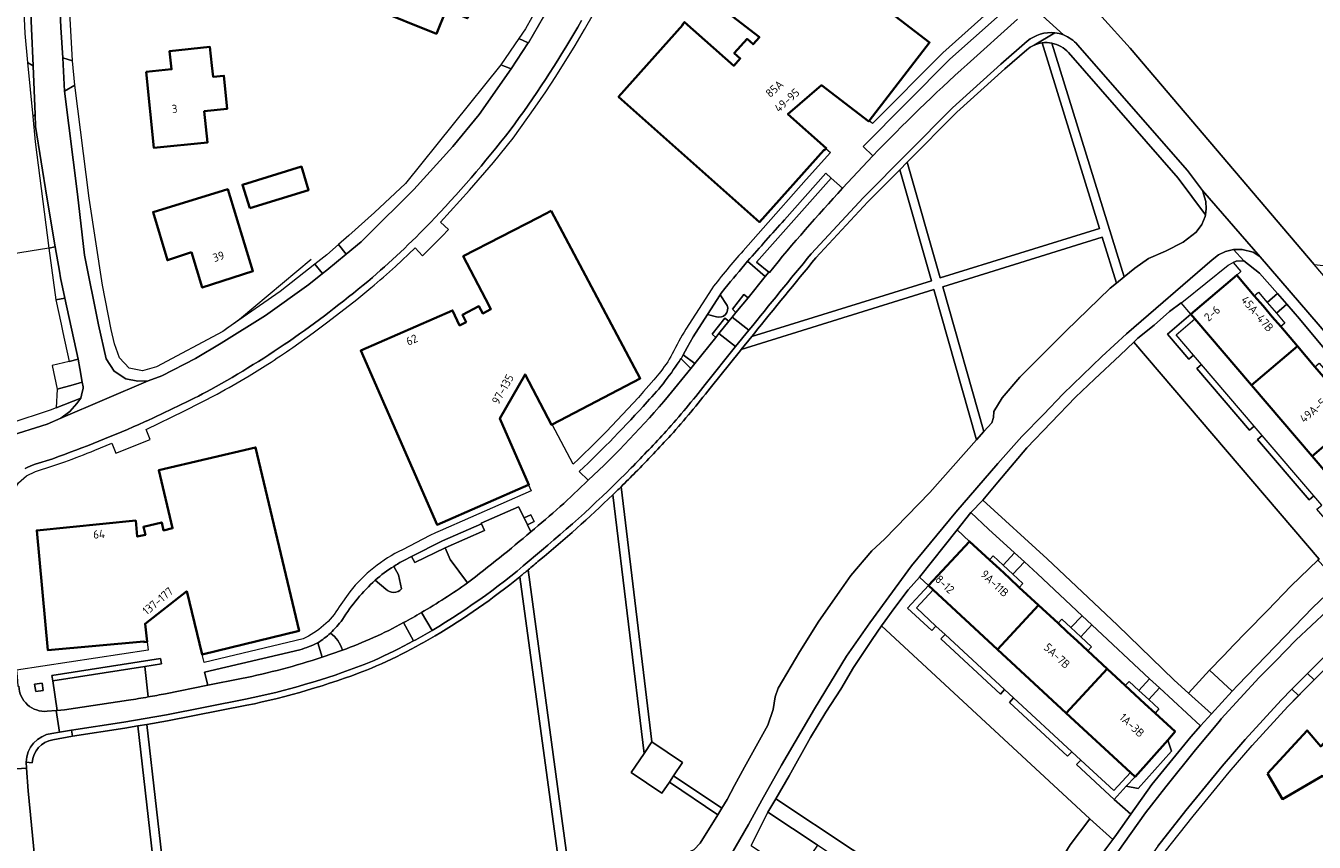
# Model space of a CAD drawing. Extents: x 150256 to 156914, y 461459 to 469481.
# Tile 23 of 256: x 152951 to 153160, y 462170 to 462302. Entities that reach past the tile are written whole.
import ezdxf
from ezdxf.enums import TextEntityAlignment as Align

# ---------------------------------------------------------------- set-up
doc = ezdxf.new("R2010")
doc.units = 0
doc.header["$LTSCALE"] = 0.75
for name, color, linetype, lineweight in [('B-RO-GR-BEPLANTING_CULTUUR_BODEMBEDEKKER-GV', 251, 'CONTINUOUS', 18), ('B-RO-GR-BEPLANTING_CULTUUR_HEESTERS-GV', 251, 'CONTINUOUS', 18), ('B-RO-GR-BEPLANTING_CULTUUR_ROOS-GV', 251, 'CONTINUOUS', 18), ('B-RO-GR-BOS_LOOF-GV', 251, 'CONTINUOUS', 13), ('B-RO-GR-GROENVOORZIENING-GV', 251, 'CONTINUOUS', 18), ('B-RO-GR-HAAG-GV', 251, 'CONTINUOUS', 13), ('B-RO-IE-TERREINAFSCHEIDING_KUNSTMATIG_HEKWERK-G', 251, 'IE-TERREINAFSCHEIDING-KUNSTMATIG', 18), ('B-RO-OG-BEBOUWING-GV', 6, 'CONTINUOUS', 35), ('B-RO-OG-BEBOUWING-T18', 1, 'CONTINUOUS', 18), ('B-RO-OG-TERREIN_CULTUURSCHEIDING-GV', 251, 'CONTINUOUS', 18), ('B-RO-OG-TERREIN_ONBEGROEID-GV', 251, 'CONTINUOUS', 18), ('B-RO-VH-VERHARDING_ASFALT-GV', 251, 'CONTINUOUS', 18), ('B-RO-VH-VERHARDING_BETONSTRAATSTEEN-GV', 251, 'CONTINUOUS', 18), ('B-RO-VH-VERHARDING_FUNDERING_ZAND-GV', 251, 'CONTINUOUS', 18), ('B-RO-VH-VERHARDING_STRAATBAKSTEEN-GV', 251, 'CONTINUOUS', 18), ('B-RO-VH-VERHARDING_TEGEL-GV', 251, 'CONTINUOUS', 18)]:
    doc.layers.add(name, color=color, linetype=linetype, lineweight=lineweight)
doc.styles.add('NLCS-ISO-M200-T18', font='NLCS-ISO.ttf', dxfattribs={"height": 360})
doc.linetypes.add('IE-TERREINAFSCHEIDING-KUNSTMATIG', pattern='A,4,[82,NLCS.SHX,S=0.75,R=90,X=0,Y=0],4,-2', length=10)

msp = doc.modelspace()

# ---------------------------------------------------------------- linework, layer by layer
at = {"layer": 'B-RO-GR-BEPLANTING_CULTUUR_BODEMBEDEKKER-GV'}
for points in [[(153152.683, 462257.384), (153154.348, 462258.805), (153151.432, 462262.155), (153148.853, 462264.137), (153147.614, 462264.087), (153147.159, 462263.86), (153148.4, 462262.405), (153147.715, 462261.821), (153150.571, 462258.474), (153151.256, 462259.058)], [(153160.417, 462246.934), (153161.102, 462247.518), (153162.485, 462245.897), (153164.106, 462247.279), (153157.892, 462254.734), (153155.858, 462257.071), (153154.176, 462255.635), (153155.539, 462254.037), (153154.855, 462253.453), (153157.561, 462250.281)], [(153111.633, 462216.705), (153107.408, 462220.55), (153104.554, 462223.232), (153102.342, 462220.436), (153104.361, 462218.565), (153107.588, 462215.574), (153108.174, 462216.207), (153109.787, 462214.712)], [(153118.716, 462205.264), (153119.327, 462205.924), (153120.816, 462204.544), (153122.621, 462206.491), (153115.389, 462213.285), (153113.261, 462215.222), (153111.402, 462213.216), (153113.015, 462211.721), (153112.43, 462211.089), (153115.532, 462208.214)], [(153123.557, 462200.778), (153126.703, 462197.862), (153129.623, 462195.157), (153130.234, 462195.817), (153131.819, 462194.349), (153133.578, 462196.247), (153124.224, 462204.985), (153122.43, 462203.049), (153124.168, 462201.438)], [(153135.194, 462194.753), (153133.433, 462192.854), (153135.076, 462191.331), (153134.464, 462190.671), (153137.725, 462187.649), (153136.513, 462186.284), (153137.13, 462184.493), (153131.729, 462178.41), (153129.796, 462178.788), (153127.811, 462176.65), (153130.534, 462174.233), (153133.925, 462179.055), (153140.295, 462186.797), (153141.84, 462188.606)], [(153074.392, 462165.436), (153074.852, 462166.118), (153076.758, 462164.831), (153079.731, 462169.231), (153079.624, 462169.243), (153071.606, 462174.573), (153068.895, 462169.147), (153070.746, 462167.9)]]:
    msp.add_lwpolyline(points, close=True, dxfattribs=at)
at = {"layer": 'B-RO-GR-BEPLANTING_CULTUUR_HEESTERS-GV'}
for points in [[(153068.326, 462264.07), (153071.183, 462261.604), (153071.761, 462262.319), (153069.782, 462263.92), (153081.91, 462277.581), (153081.009, 462278.357), (153074.288, 462270.8)], [(153065.002, 462256.885), (153063.854, 462258.592), (153061.803, 462255.398), (153063.281, 462255.02)], [(153012.152, 462210.832), (153011.635, 462213.124), (153010.894, 462214.493)], [(153007.888, 462212.261), (153009.577, 462210.806)], [(152998.546, 462202.07), (152999.239, 462199.754), (153002.544, 462200.89)]]:
    msp.add_lwpolyline(points, dxfattribs=at)
for points in [[(153074.288, 462270.8, 0.0023646), (153068.326, 462264.07)], [(153063.281, 462255.02, 0.621311), (153065.002, 462256.885)], [(153010.894, 462214.493, 0.0412394), (153007.888, 462212.261)], [(153009.577, 462210.806, 0.4341736), (153012.152, 462210.832)], [(153000.591, 462203.658, -0.0431894), (152998.546, 462202.07)], [(153002.544, 462200.89, 0.1764882), (153000.591, 462203.658)]]:
    msp.add_lwpolyline(points, format="xyb", dxfattribs=at)
for points in [[(153066.436, 462255.743), (153068.39, 462258.148), (153067.707, 462258.693), (153065.861, 462256.305)], [(153065.293, 462254.318), (153064.649, 462254.842), (153062.582, 462252.214), (153063.18, 462251.704), (153063.668, 462252.311)], [(153057.872, 462248.87), (153057.562, 462248.21), (153059.1, 462246.637), (153059.773, 462247.472)], [(153018.82, 462218.644), (153013.769, 462216.109), (153014.306, 462215.12), (153019.215, 462217.51), (153025.625, 462220.324), (153025.14, 462221.42)], [(153147.007, 462194.223), (153147.89, 462195.186), (153160.092, 462207.802), (153164.361, 462211.872), (153160.91, 462215.491), (153156.568, 462211.351), (153152.69, 462207.34), (153149.278, 462203.813), (153147.216, 462201.678), (153145.62, 462200.026), (153144.642, 462199.02), (153144.112, 462198.464), (153143.327, 462197.612)], [(153123.87, 462173.485), (153120.704, 462169.275), (153115.357, 462160.596), (153112.724, 462156.321), (153116.892, 462153.555), (153124.838, 462166.453), (153127.61, 462170.133)]]:
    msp.add_lwpolyline(points, close=True, dxfattribs=at)
at = {"layer": 'B-RO-GR-BEPLANTING_CULTUUR_ROOS-GV'}
msp.add_lwpolyline([(153129.796, 462178.788), (153131.729, 462178.41), (153137.13, 462184.493), (153136.513, 462186.284), (153131.213, 462180.315)], close=True, dxfattribs=at)
at = {"layer": 'B-RO-GR-BOS_LOOF-GV'}
for points in [[(153125.055, 462304.805), (153125.844, 462303.791), (153130.429, 462298.684), (153160.317, 462263.518), (153163.255, 462263.239), (153165.981, 462263.182), (153168.112, 462263.33), (153175.379, 462263.633), (153179.063, 462264.118), (153182.611, 462264.931), (153185.56, 462265.667), (153189.955, 462267.075), (153172.35, 462286.169), (153178.845, 462291.972), (153179.485, 462292.544), (153159.918, 462313.991), (153162.79, 462316.655), (153124.623, 462307.736), (153124.483, 462307.219), (153124.569, 462305.981)], [(153128.187, 462260.501), (153125.88, 462267.976), (153099.99, 462259.917), (153106.676, 462236.385), (153107.964, 462237.834), (153108.222, 462238.675), (153108.311, 462239.645), (153109.629, 462241.882), (153112.526, 462245.251), (153119.998, 462252.712), (153127.2, 462259.683)]]:
    msp.add_lwpolyline(points, close=True, dxfattribs=at)
for points in [[(153113.653, 462298.432), (153110.075, 462295.339), (153102.297, 462288.284), (153094.244, 462280.159), (153099.58, 462261.361), (153125.438, 462269.409), (153116.135, 462299.553)], [(153117.718, 462299.508), (153129.437, 462261.536), (153131.154, 462262.958), (153133.381, 462264.512), (153136.168, 462265.694), (153139.037, 462267.147), (153141.162, 462268.802), (153142.067, 462270.021), (153142.597, 462271.316), (153142.636, 462271.601)], [(153142.636, 462271.601), (153138.19, 462277.594), (153120.408, 462297.958)], [(153069.32, 462252.243), (153068.995, 462251.841), (153098.147, 462260.915), (153093.032, 462278.936), (153087.86, 462273.717), (153079.403, 462264.612)], [(153066.209, 462178.883), (153067.816, 462181.873), (153071.601, 462188.691), (153072.445, 462191.263), (153072.772, 462193.313), (153073.262, 462194.724), (153076.775, 462200.661), (153079.873, 462205.6), (153083.54, 462210.868), (153085.079, 462213.002), (153088.48, 462217.004), (153090.549, 462218.919), (153097.905, 462226.517), (153105.499, 462235.061), (153098.557, 462259.471), (153067.299, 462249.742), (153067.159, 462249.569), (153062.236, 462243.43)], [(153047.785, 462227.443), (153052.797, 462186.001), (153057.769, 462182.642), (153056.314, 462180.488), (153064.126, 462175.21), (153064.982, 462176.601), (153066.209, 462178.883)], [(153063.478, 462174.157), (153055.622, 462179.465), (153054.41, 462177.671), (153049.438, 462181.03), (153051.516, 462184.105), (153046.433, 462226.126)], [(153032.693, 462213.935), (153041.973, 462145.555), (153042.689, 462146.553), (153043.15, 462147.157), (153043.859, 462148.249), (153044.323, 462147.99), (153044.83, 462148.194), (153046.733, 462151.061), (153051.643, 462158.199), (153055.192, 462164.359), (153056.819, 462167.024), (153058.051, 462167.823), (153059.666, 462168.509), (153060.619, 462169.51), (153063.478, 462174.157)], [(153006.261, 462105.922), (153008.511, 462108.089), (153011.58, 462110.798), (153022.143, 462120.807), (153024.835, 462122.244), (153027.949, 462125.109), (153032.195, 462129.885), (153036.727, 462135.637), (153034.763, 462137.184), (153037.103, 462140.154), (153038.797, 462142.679), (153040.873, 462141.287), (153040.917, 462142.475), (153031.34, 462212.819)], [(153014.527, 462201.492), (153012.912, 462200.639)], [(152987.035, 462191.93), (152974.177, 462189.42), (152970.801, 462188.831), (152977.099, 462133.807), (152989.58, 462124.427), (152998.474, 462114.561), (153006.261, 462105.922)], [(153004.929, 462104.639), (152997.254, 462113.381), (152988.473, 462123.382), (152975.682, 462132.996), (152969.32, 462188.573), (152967.23, 462188.208), (152958.732, 462186.921), (152955.544, 462186.336)], [(152952.176, 462182.605), (152951.219, 462182.68), (152951.288, 462181.724), (152951.553, 462178.049), (152955.574, 462136.163), (152956.327, 462133.374), (152957.885, 462131.148), (152981.564, 462106.02), (152984.92, 462102.717), (152990.501, 462097.224), (152991.602, 462096.553), (152993.486, 462096.396), (152995.173, 462096.729), (152996.628, 462097.375), (153000, 462099.892), (153004.929, 462104.639)]]:
    msp.add_lwpolyline(points, dxfattribs=at)
for points in [[(153114.814, 462299.175, 0.0714443), (153113.653, 462298.432)], [(153116.135, 462299.553, 0.0725781), (153114.814, 462299.175)], [(153120.408, 462297.958, 0.16652), (153117.718, 462299.508)], [(153079.403, 462264.612, 0.0036507), (153069.32, 462252.243)], [(153062.236, 462243.43, -0.0138459), (153055.865, 462235.799)], [(153055.865, 462235.799, -0.0078308), (153050.127, 462229.783)], [(153050.127, 462229.783, -0.0042717), (153047.785, 462227.443)], [(153046.433, 462226.126, -0.0196352), (153034.513, 462215.491)], [(153034.513, 462215.491, -0.0053454), (153032.693, 462213.935)], [(153031.34, 462212.819, -0.0358802), (153017.601, 462203.202)], [(153017.601, 462203.202, -0.0117075), (153014.527, 462201.492)], [(153012.912, 462200.639, -0.0270503), (153006.43, 462197.629)], [(153006.43, 462197.629, -0.0411993), (152987.035, 462191.93)], [(152955.544, 462186.336, 0.3458195), (152952.176, 462182.605)]]:
    msp.add_lwpolyline(points, format="xyb", dxfattribs=at)
at = {"layer": 'B-RO-GR-GROENVOORZIENING-GV'}
for points in [[(153140.932, 462254.719), (153140.283, 462255.48), (153136.482, 462252.237), (153139.95, 462248.173), (153140.711, 462248.822), (153137.892, 462252.125)], [(153150.561, 462237.277), (153142.014, 462247.296), (153141.252, 462246.646), (153149.801, 462236.628)], [(153160.215, 462225.966), (153151.86, 462235.756), (153151.099, 462235.107), (153159.453, 462225.316)], [(153032.583, 462221.255), (153033.655, 462221.802), (153033.12, 462222.886), (153032.042, 462222.363)], [(153097.695, 462211.371), (153094.299, 462207.706), (153098.223, 462204.07), (153098.903, 462204.804), (153095.712, 462207.76), (153098.429, 462210.691)], [(153110.029, 462194.493), (153100.37, 462203.444), (153099.69, 462202.711), (153109.349, 462193.759)], [(152970.492, 462198.223), (152973.163, 462198.641), (152973.03, 462199.518), (152955.383, 462196.791), (152955.535, 462195.911)], [(152952.77, 462194.162), (152953.987, 462194.354), (152953.798, 462195.552), (152952.581, 462195.36)], [(153111.496, 462193.133), (153110.816, 462192.4), (153120.256, 462183.651), (153120.937, 462184.387)], [(153130.478, 462180.996), (153127.759, 462178.065), (153122.404, 462183.027), (153121.723, 462182.292), (153127.811, 462176.65), (153129.796, 462178.788), (153131.213, 462180.315)]]:
    msp.add_lwpolyline(points, close=True, dxfattribs=at)
at = {"layer": 'B-RO-GR-HAAG-GV'}
for points in [[(153140.711, 462248.822), (153137.892, 462252.125), (153140.932, 462254.719), (153140.283, 462255.48), (153136.482, 462252.237), (153139.95, 462248.173)], [(153142.014, 462247.296), (153141.252, 462246.646), (153149.801, 462236.628), (153150.561, 462237.277)], [(153160.215, 462225.966), (153151.86, 462235.756), (153151.099, 462235.107), (153159.453, 462225.316)], [(153098.429, 462210.691), (153097.695, 462211.371), (153094.299, 462207.706), (153098.223, 462204.07), (153098.903, 462204.804), (153095.712, 462207.76)], [(153100.37, 462203.444), (153099.69, 462202.711), (153109.349, 462193.759), (153110.029, 462194.493)], [(152970.492, 462198.223), (152973.163, 462198.641), (152973.03, 462199.518), (152955.383, 462196.791), (152955.535, 462195.911)], [(153120.937, 462184.387), (153111.496, 462193.133), (153110.816, 462192.4), (153120.256, 462183.651)], [(153122.404, 462183.027), (153121.723, 462182.292), (153127.811, 462176.65), (153129.796, 462178.788), (153131.213, 462180.315), (153130.478, 462180.996), (153127.759, 462178.065)]]:
    msp.add_lwpolyline(points, close=True, dxfattribs=at)
at = {"layer": 'B-RO-IE-TERREINAFSCHEIDING_KUNSTMATIG_HEKWERK-G'}
for points in [[(152950.971, 462301.08), (152951.444, 462296.375)], [(153028.253, 462296.001), (153012.761, 462276.71)], [(152952.281, 462287.602), (152952.652, 462283.457)], [(152952.652, 462283.457), (152954.895, 462266.22)], [(152963.59, 462260.204), (152961.419, 462274.337)], [(152954.895, 462266.22), (152931.946, 462262.517), (152903.977, 462256.524), (152881.271, 462252.007)], [(152997.473, 462264.357), (152985.844, 462254.593)], [(152964.988, 462252.972), (152963.59, 462260.204)], [(152985.844, 462254.593), (152983.113, 462252.671)], [(152965.54, 462250.632), (152964.988, 462252.972)], [(152983.113, 462252.671), (152972.361, 462246.893)], [(152966.37, 462248.372), (152965.54, 462250.632)], [(152967.905, 462246.689), (152966.37, 462248.372)], [(152970.1, 462246.284), (152967.905, 462246.689)], [(152972.361, 462246.893), (152970.1, 462246.284)], [(153151.231, 462127.692), (153147.619, 462129.908), (153131.57, 462140.575), (153126.726, 462143.845), (153124.938, 462145.164), (153124.065, 462146.929), (153123.999, 462148.051), (153126.173, 462153.24), (153131.244, 462161.243), (153136.121, 462168.166), (153140.632, 462173.913), (153146.52, 462181.054), (153150.23, 462185.383), (153156.019, 462191.755), (153164.344, 462200.159), (153174.978, 462209.954), (153182.142, 462216.483), (153185.127, 462218.877), (153188.008, 462219.052)]]:
    msp.add_lwpolyline(points, dxfattribs=at)
at = {"layer": 'B-RO-OG-BEBOUWING-GV'}
for points in [[(153019.387, 462304.927), (153022.826, 462303.537), (153026.947, 462313.747), (153017.2, 462317.679), (153014.213, 462310.279), (153010.319, 462311.85), (153007.616, 462305.155), (153017.817, 462301.04)], [(153088.068, 462286.862), (153097.872, 462299.583), (153073.658, 462318.255), (153064.085, 462305.878), (153064.009, 462305.935), (153063.694, 462305.529), (153070.242, 462300.464), (153069.214, 462299.319), (153068.234, 462300.199), (153066.163, 462297.89), (153067.141, 462297.011), (153066.074, 462295.824), (153058.07, 462302.929), (153057.733, 462302.549), (153057.808, 462302.483), (153047.376, 462290.794), (153070.27, 462270.446), (153080.669, 462282.131), (153080.744, 462282.064), (153081.025, 462282.385), (153081.081, 462282.448), (153074.876, 462287.991), (153080.342, 462292.662), (153088.002, 462286.777)], [(152970.67, 462294.856), (152971.926, 462282.501), (152980.634, 462283.356), (152980.131, 462288.449), (152983.837, 462288.816), (152983.304, 462294.21), (152981.548, 462294.036), (152981.365, 462295.885), (152981.037, 462298.894), (152974.492, 462298.209), (152974.815, 462295.249)], [(152987.502, 462272.687), (152997.061, 462275.623), (152995.886, 462279.446), (152986.327, 462276.51)], [(152978.052, 462265.56), (152979.794, 462259.783), (152988.02, 462262.442), (152983.927, 462275.773), (152971.8, 462272.049), (152974.137, 462264.235)], [(153036.447, 462272.24), (153034.352, 462271.159), (153022.163, 462264.87), (153025.785, 462257.945), (153026.647, 462256.297), (153025.318, 462255.602), (153024.715, 462256.754), (153022.021, 462255.345), (153022.624, 462254.193), (153021.578, 462253.646), (153020.426, 462256.082), (153005.52, 462249.553), (153017.916, 462221.25), (153032.754, 462227.742), (153032.815, 462227.769), (153028.105, 462238.534), (153032.188, 462245.693), (153036.473, 462237.495), (153036.594, 462237.558), (153050.896, 462245.034)], [(153140.283, 462255.48), (153140.932, 462254.719), (153150.129, 462243.94), (153157.561, 462250.281), (153154.855, 462253.453), (153153.491, 462255.051), (153151.999, 462256.8), (153150.571, 462258.474), (153147.715, 462261.821)], [(153164.701, 462241.913), (153163.227, 462243.64), (153161.8, 462245.313), (153160.417, 462246.934), (153157.561, 462250.281), (153150.129, 462243.94), (153159.975, 462232.399), (153167.407, 462238.74)], [(153169.824, 462220.856), (153175.867, 462226.012), (153177.256, 462227.197), (153174.352, 462230.6), (153172.972, 462232.218), (153171.479, 462233.968), (153170.068, 462235.621), (153167.407, 462238.74), (153159.975, 462232.399), (153169.176, 462221.616)], [(152977.276, 462210.491), (152979.804, 462200.18), (152995.501, 462204.028), (152988.464, 462233.83), (152972.738, 462230.111), (152974.965, 462220.685), (152973.52, 462220.344), (152973.216, 462221.629), (152970.254, 462220.93), (152970.557, 462219.648), (152969.248, 462219.339), (152969.011, 462221.94), (152952.926, 462220.329), (152954.732, 462200.87), (152970.32, 462202.309), (152970.33, 462202.199), (152970.845, 462202.258), (152970.509, 462205.183)], [(153115.532, 462208.214), (153112.43, 462211.089), (153110.816, 462212.584), (153109.202, 462214.079), (153107.588, 462215.574), (153104.361, 462218.565), (153097.695, 462211.371), (153098.429, 462210.691), (153108.867, 462201.02)], [(153123.557, 462200.778), (153121.818, 462202.389), (153120.205, 462203.884), (153118.716, 462205.264), (153115.532, 462208.214), (153108.867, 462201.02), (153120.038, 462190.669), (153126.703, 462197.862)], [(153126.703, 462197.862), (153120.038, 462190.669), (153130.478, 462180.996), (153131.213, 462180.315), (153136.513, 462186.284), (153137.725, 462187.649), (153134.464, 462190.671), (153132.821, 462192.193), (153131.207, 462193.689), (153129.623, 462195.157)], [(153152.704, 462180.84), (153155.151, 462176.685), (153161.665, 462180.458), (153166.547, 462176.019), (153173.826, 462183.919), (153169.422, 462187.922), (153171.991, 462190.806), (153167.911, 462194.536), (153165.181, 462191.537), (153166.197, 462190.598), (153161.348, 462185.263), (153159.151, 462187.862)]]:
    msp.add_lwpolyline(points, close=True, dxfattribs=at)
at = {"layer": 'B-RO-OG-TERREIN_CULTUURSCHEIDING-GV'}
for points in [[(152951.444, 462296.375), (152952.325, 462295.808), (152952.079, 462301.865), (152951.765, 462309.623), (152951.79, 462319.758), (152950.497, 462319.886), (152950.5, 462312.133), (152950.971, 462301.08)], [(153032.727, 462299.575), (153032.729, 462299.578), (153035.164, 462303.75), (153036.002, 462304.992), (153040.212, 462312.928), (153040.895, 462314.362), (153039.64, 462315.01), (153035.368, 462307.425), (153032.269, 462301.801), (153031.182, 462300.231)], [(152958.753, 462296.604), (152958.298, 462304.501), (152956.707, 462304.496), (152956.849, 462302.069), (152957.139, 462297.095)], [(153003.17, 462265.243), (153005.613, 462267.245), (153006.464, 462268.087), (153014.164, 462275.714), (153020.48, 462282.712), (153024.748, 462287.899), (153029.942, 462295.344), (153028.253, 462296.001), (153012.761, 462276.71), (153007.765, 462271.998), (153003.614, 462268.233), (153001.93, 462266.789)], [(152983.794, 462253.15), (152983.113, 462252.671), (152972.361, 462246.893), (152970.1, 462246.284), (152967.905, 462246.689), (152966.37, 462248.372), (152965.54, 462250.632), (152964.988, 462252.972), (152963.59, 462260.204), (152961.419, 462274.337), (152959.129, 462292.682), (152957.418, 462291.684), (152959.558, 462274.973), (152960.676, 462265.084), (152962.926, 462253.74), (152964.208, 462248.219), (152965.518, 462246.191), (152967.38, 462244.97), (152969.332, 462244.573), (152971.02, 462244.668), (152971.025, 462244.668), (152973.243, 462245.465), (152978.688, 462248.273), (152982.876, 462250.777), (152990.06, 462255.27), (152997.105, 462260.275), (152999.303, 462262.076), (152998.064, 462263.62), (152992.462, 462259.139)], [(152955.944, 462266.392), (152954.569, 462274.464), (152952.747, 462285.959), (152952.663, 462287.911), (152952.281, 462287.602), (152952.652, 462283.457), (152954.895, 462266.22)], [(152956.032, 462257.783), (152956.875, 462253.842), (152957.164, 462252.494), (152958.167, 462247.798), (152959.626, 462248.146), (152957.51, 462258.048)], [(153140.711, 462248.822), (153139.95, 462248.173), (153136.482, 462252.237), (153140.283, 462255.48), (153138.718, 462257.314), (153136.83, 462255.896), (153134.311, 462253.676), (153131.658, 462251.573), (153131.011, 462250.947), (153161.105, 462215.676), (153160.91, 462215.491), (153164.361, 462211.872), (153167.98, 462215.322), (153166.024, 462217.614), (153160.751, 462223.794), (153161.513, 462224.445), (153160.215, 462225.966), (153159.453, 462225.316), (153151.099, 462235.107), (153151.86, 462235.756), (153150.561, 462237.277), (153149.801, 462236.628), (153141.252, 462246.646), (153142.014, 462247.296)], [(153106.521, 462225.274), (153116.929, 462215.725), (153128.341, 462204.955), (153137.556, 462196.03), (153139.909, 462193.901), (153143.327, 462197.612), (153144.112, 462198.464), (153144.642, 462199.02), (153145.62, 462200.026), (153147.216, 462201.678), (153149.278, 462203.813), (153152.69, 462207.34), (153156.568, 462211.351), (153160.91, 462215.491), (153161.105, 462215.676), (153131.011, 462250.947), (153128.81, 462248.818), (153124.622, 462244.934), (153121.573, 462241.981), (153113.661, 462233.775), (153108.935, 462228.191)], [(152960.092, 462241.848), (152960.287, 462242.822), (152960.477, 462243.422), (152960.439, 462243.656), (152960.314, 462244.414), (152958.86, 462244.013), (152956.224, 462243.287), (152956.072, 462240.244)], [(153188.008, 462219.052), (153186.907, 462220.315), (153185.848, 462220.424), (153184.56, 462220.345), (153182.443, 462218.646), (153181.167, 462217.623), (153173.965, 462211.06), (153163.303, 462201.239), (153159.221, 462197.119), (153160.287, 462196.063), (153164.344, 462200.159), (153174.978, 462209.954), (153182.142, 462216.483), (153185.127, 462218.877)], [(153123.87, 462173.485), (153127.61, 462170.133), (153128.209, 462170.928), (153130.534, 462174.233), (153127.811, 462176.65), (153121.723, 462182.292), (153122.404, 462183.027), (153120.937, 462184.387), (153120.256, 462183.651), (153110.816, 462192.4), (153111.496, 462193.133), (153110.029, 462194.493), (153109.349, 462193.759), (153099.69, 462202.711), (153100.37, 462203.444), (153098.903, 462204.804), (153098.223, 462204.07), (153094.299, 462207.706), (153097.695, 462211.371), (153096.237, 462212.721), (153094.395, 462210.677), (153092.075, 462207.589), (153090.63, 462205.64), (153090.058, 462204.82)], [(153112.724, 462156.321), (153115.357, 462160.596), (153120.704, 462169.275), (153123.87, 462173.485), (153090.058, 462204.82), (153088.533, 462202.632), (153085.499, 462198.07), (153083.465, 462194.531), (153081.039, 462190.801), (153078.54, 462186.726), (153075.058, 462180.452), (153072.929, 462176.734), (153110.1, 462152.062)], [(153139.909, 462193.901), (153143.629, 462190.536), (153147.007, 462194.223), (153143.327, 462197.612)], [(153130.686, 462163.055), (153131.912, 462162.191), (153136.121, 462168.166), (153140.632, 462173.913), (153146.52, 462181.054), (153150.23, 462185.383), (153156.019, 462191.755), (153157.75, 462193.502), (153156.684, 462194.558), (153154.93, 462192.788), (153149.105, 462186.375), (153148.713, 462185.918), (153145.372, 462182.019), (153139.464, 462174.854), (153134.917, 462169.062)]]:
    msp.add_lwpolyline(points, close=True, dxfattribs=at)
for points in [[(153063.281, 462255.02), (153061.803, 462255.398), (153059.487, 462251.789), (153058.491, 462250.052), (153057.872, 462248.87), (153059.773, 462247.472), (153063.18, 462251.704), (153062.582, 462252.214), (153064.649, 462254.842), (153065.293, 462254.318), (153065.833, 462254.984), (153066.436, 462255.743), (153065.861, 462256.305), (153067.707, 462258.693), (153068.39, 462258.148), (153071.183, 462261.604), (153068.326, 462264.07)], [(153064.634, 462259.664), (153064.035, 462258.873), (153063.854, 462258.592), (153065.002, 462256.885)], [(153022.852, 462211.82), (153020.039, 462215.636), (153019.215, 462217.51), (153014.306, 462215.12), (153013.769, 462216.109), (153012.51, 462215.459)], [(153010.894, 462214.493), (153011.635, 462213.124), (153012.152, 462210.832)], [(153009.577, 462210.806), (153007.888, 462212.261)]]:
    msp.add_lwpolyline(points, dxfattribs=at)
for points in [[(153068.326, 462264.07, 0.002984), (153064.634, 462259.664)], [(153065.002, 462256.885, -0.621311), (153063.281, 462255.02)], [(153012.51, 462215.459, 0.0395338), (153010.894, 462214.493)], [(153007.888, 462212.261, 0.0664733), (153002.545, 462205.857)], [(153015.361, 462206.991, 0.0225638), (153022.852, 462211.82)], [(153012.152, 462210.832, -0.4341736), (153009.577, 462210.806)], [(153002.545, 462205.857, -0.0488948), (153000.591, 462203.658)], [(153012.485, 462205.359, 0.0124535), (153015.361, 462206.991)], [(153000.591, 462203.658, -0.1764882), (153002.544, 462200.89)], [(153002.544, 462200.89, 0.0369184), (153012.485, 462205.359)]]:
    msp.add_lwpolyline(points, format="xyb", dxfattribs=at)
at = {"layer": 'B-RO-OG-TERREIN_ONBEGROEID-GV'}
msp.add_lwpolyline([(153055.622, 462179.465), (153056.314, 462180.488), (153057.769, 462182.642), (153052.797, 462186.001), (153051.516, 462184.105), (153049.438, 462181.03), (153054.41, 462177.671)], close=True, dxfattribs=at)
at = {"layer": 'B-RO-VH-VERHARDING_ASFALT-GV'}
for points in [[(153050.74, 462336.097), (153045.524, 462324.079), (153042.623, 462317.989), (153040.895, 462314.362), (153040.212, 462312.928), (153036.002, 462304.992), (153035.164, 462303.75), (153032.729, 462299.578), (153032.727, 462299.575), (153029.942, 462295.344), (153024.748, 462287.899), (153020.48, 462282.712), (153014.164, 462275.714), (153006.464, 462268.087), (153005.613, 462267.245), (153003.17, 462265.243)], [(153151.545, 462264.798), (153151.549, 462264.795), (153172.339, 462240.581), (153180.569, 462230.748), (153184.953, 462234.51), (153183.794, 462235.86), (153181.838, 462238.139), (153167.105, 462255.513), (153165.792, 462257.061), (153165.536, 462257.363), (153160.317, 462263.518), (153130.429, 462298.684), (153125.844, 462303.791), (153125.055, 462304.805), (153121.504, 462308.741), (153116.567, 462314.138)], [(152951.765, 462309.623), (152952.079, 462301.865), (152952.325, 462295.808), (152952.663, 462287.911), (152952.747, 462285.959), (152954.569, 462274.464), (152955.944, 462266.392), (152956.616, 462262.449), (152956.801, 462261.364), (152957.51, 462258.048), (152959.626, 462248.146), (152959.947, 462246.644), (152960.314, 462244.414), (152960.439, 462243.656), (152960.477, 462243.422), (152960.287, 462242.822), (152960.092, 462241.848), (152959.42, 462240.956), (152958.308, 462239.684), (152956.818, 462238.586), (152971.02, 462244.668), (152969.332, 462244.573), (152967.38, 462244.97), (152965.518, 462246.191), (152964.208, 462248.219), (152962.926, 462253.74), (152960.676, 462265.084), (152959.558, 462274.973), (152957.418, 462291.684), (152957.139, 462297.095), (152956.849, 462302.069), (152956.707, 462304.496)], [(153113.649, 462306.165), (153116.193, 462303.954), (153119.605, 462300.83)], [(153119.605, 462300.83), (153116.193, 462303.954), (153113.649, 462306.165)], [(153011.168, 462263.225), (153014.343, 462266.224), (153015.533, 462264.97), (153018.726, 462268.164), (153019.757, 462269.246), (153018.48, 462270.417), (153023.173, 462275.591), (153027.046, 462280.102), (153030.252, 462284.048), (153033.86, 462289.123), (153035.553, 462291.583), (153037.182, 462294.069), (153040.315, 462299.134), (153041.838, 462301.704), (153043.302, 462304.288)], [(153112.152, 462303.416), (153103.952, 462296.04)], [(153078.646, 462265.261), (153087.141, 462274.407), (153101.608, 462289.004), (153109.415, 462296.085), (153113.72, 462299.806)], [(153121.883, 462299.234), (153139.71, 462278.818), (153142.139, 462275.545), (153151.545, 462264.798)], [(153088.663, 462281.193), (153083.751, 462275.923)], [(153063.644, 462164.252), (153068.449, 462172.555), (153070.648, 462176.494), (153073.829, 462182.193), (153079.203, 462191.336), (153084.397, 462199.895), (153088.141, 462205.323), (153094.953, 462214.563), (153102.115, 462223.3), (153108.921, 462231.193), (153112.817, 462235.61), (153116.358, 462239.174), (153119.541, 462242.537), (153125.844, 462248.593), (153129.826, 462252.275), (153143.745, 462264.307), (153144.779, 462265.132), (153145.892, 462265.679), (153147.18, 462265.974), (153148.63, 462266.005), (153150.396, 462265.522), (153151.545, 462264.798), (153142.139, 462275.545), (153142.705, 462273.801), (153142.784, 462272.563), (153142.636, 462271.601), (153142.597, 462271.316), (153142.067, 462270.021), (153141.162, 462268.802), (153139.037, 462267.147), (153136.168, 462265.694), (153133.381, 462264.512), (153131.154, 462262.958), (153129.437, 462261.536), (153128.187, 462260.501), (153127.2, 462259.683), (153119.998, 462252.712), (153112.526, 462245.251), (153109.629, 462241.882), (153108.311, 462239.645), (153108.222, 462238.675), (153107.964, 462237.834), (153106.676, 462236.385), (153105.499, 462235.061), (153097.905, 462226.517), (153090.549, 462218.919), (153088.48, 462217.004), (153085.079, 462213.002), (153083.54, 462210.868), (153079.873, 462205.6), (153076.775, 462200.661), (153073.262, 462194.724), (153072.772, 462193.313), (153072.445, 462191.263), (153071.601, 462188.691), (153067.816, 462181.873), (153066.209, 462178.883), (153064.982, 462176.601), (153064.126, 462175.21), (153063.478, 462174.157), (153060.619, 462169.51)], [(153003.17, 462265.243), (153000, 462262.647), (152999.303, 462262.076), (152997.105, 462260.275), (152990.06, 462255.27), (152982.876, 462250.777), (152978.688, 462248.273), (152973.243, 462245.465), (152971.025, 462244.668), (152971.02, 462244.668), (152956.818, 462238.586), (152954.596, 462237.591), (152948.081, 462235.547), (152942.243, 462234.055), (152936.951, 462232.963), (152927.075, 462231.262), (152893.826, 462225.974), (152893.598, 462225.938), (152889.154, 462225.319), (152889.909, 462219.874), (152913.052, 462223.404), (152917.909, 462224.145), (152923.7, 462224.968), (152937.947, 462226.993)], [(153071.85, 462262.242), (153071.761, 462262.319), (153071.183, 462261.604), (153068.39, 462258.148), (153066.436, 462255.743), (153065.833, 462254.984), (153068.541, 462252.871)], [(152994.495, 462250.052), (152997.808, 462252.436), (153000.174, 462254.227), (153004.892, 462257.871), (153007.174, 462259.773)], [(153061.454, 462244.052), (153066.38, 462250.196), (153063.668, 462252.311), (153063.18, 462251.704), (153059.773, 462247.472), (153059.1, 462246.637), (153055.503, 462242.192)], [(152987.387, 462245.471), (152990.44, 462247.377)], [(152948.081, 462235.547), (152954.596, 462237.591), (152956.818, 462238.586), (152958.308, 462239.684), (152959.42, 462240.956), (152960.092, 462241.848), (152956.072, 462240.244), (152955.086, 462239.851), (152948.586, 462237.708)], [(152962.346, 462233.368), (152965.121, 462234.493), (152965.782, 462232.9), (152971.355, 462235.136), (152970.666, 462236.732), (152976.938, 462239.749), (152982.201, 462242.501)], [(152947.368, 462225.219), (152948.511, 462225.037), (152949.075, 462226.63), (152949.983, 462228.065), (152951.241, 462229.19), (152952.738, 462229.918), (152955.558, 462230.839), (152957.461, 462231.488)], [(152952.678, 462231.083), (152955.532, 462231.993)], [(152955.532, 462231.993), (152952.678, 462231.083)], [(153017.092, 462204.062), (153015.361, 462206.991)], [(153015.361, 462206.991), (153017.092, 462204.062)], [(153162.402, 462207.302), (153157.329, 462202.512), (153154.074, 462199.14), (153151.348, 462196.457), (153145.213, 462189.728), (153144.912, 462189.368), (153141.026, 462184.71), (153136.205, 462178.694), (153132.929, 462174.455), (153126.029, 462164.763)], [(153012.443, 462201.522), (153014.06, 462202.377), (153012.485, 462205.359)], [(153012.485, 462205.359), (153014.06, 462202.377)], [(153002.544, 462200.89), (152999.239, 462199.754)], [(153134.917, 462169.062), (153139.464, 462174.854), (153145.372, 462182.019), (153148.713, 462185.918), (153149.105, 462186.375), (153154.93, 462192.788), (153156.684, 462194.558), (153159.221, 462197.119), (153163.303, 462201.239)], [(152945.155, 462196.146), (152945.019, 462193.555), (152944.39, 462191.643), (152943.65, 462190.9), (152941.874, 462189.908), (152940.054, 462189.439), (152939.929, 462189.427), (152940.114, 462185.588), (152942.281, 462185.693), (152943.349, 462185.449), (152944.023, 462185.146), (152945, 462184.192), (152945.824, 462182.906), (152946.267, 462181.408), (152951.288, 462181.724), (152951.219, 462182.68)], [(152986.182, 462196.295), (152980.675, 462195.177), (152973.834, 462193.819)], [(152955.367, 462187.352), (152956.636, 462187.572), (152956.084, 462191.081), (152954.593, 462190.951)], [(152967.827, 462192.761), (152957.437, 462191.2), (152956.256, 462191.097), (152956.084, 462191.081), (152956.636, 462187.572), (152958.582, 462187.91), (152967.07, 462189.195), (152973.995, 462190.403), (152986.838, 462192.911)]]:
    msp.add_lwpolyline(points, dxfattribs=at)
for points in [[(153030.529, 462286.382, 0.027566), (153041.368, 462303.183)], [(153041.368, 462303.183, -0.027566), (153030.529, 462286.382)], [(153113.72, 462299.806, -0.2114252), (153118.21, 462301.173)], [(153118.21, 462301.173, -0.0636525), (153119.605, 462300.83)], [(153119.605, 462300.83, -0.1208764), (153121.883, 462299.234)], [(153103.952, 462296.04, 0.0177851), (153088.663, 462281.193)], [(153017.557, 462271.136, 0.0265071), (153030.529, 462286.382)], [(153030.529, 462286.382, -0.0265071), (153017.557, 462271.136)], [(153083.751, 462275.923, 0.017748), (153071.85, 462262.242)], [(153007.424, 462261.448, 0.0258811), (153017.557, 462271.136)], [(153017.557, 462271.136, -0.0258811), (153007.424, 462261.448)], [(153068.541, 462252.871, -0.0038593), (153078.646, 462265.261)], [(153007.174, 462259.773, 0.017712), (153011.168, 462263.225)], [(152994.767, 462251.679, 0.0217557), (153007.424, 462261.448)], [(153007.424, 462261.448, -0.0217557), (152994.767, 462251.679)], [(152981.163, 462243.214, 0.0248881), (152994.767, 462251.679)], [(152994.767, 462251.679, -0.0248881), (152981.163, 462243.214)], [(152990.44, 462247.377, 0.0130745), (152994.495, 462250.052)], [(152982.201, 462242.501, 0.0158982), (152987.387, 462245.471)], [(152970.393, 462237.961, 0.015526), (152981.163, 462243.214)], [(152981.163, 462243.214, -0.015526), (152970.393, 462237.961)], [(153055.122, 462236.47, 0.0137911), (153061.454, 462244.052)], [(153055.503, 462242.192, -0.0289385), (153042.449, 462228.5)], [(152955.532, 462231.993, 0.0179033), (152970.393, 462237.961)], [(152970.393, 462237.961, -0.0179033), (152955.532, 462231.993)], [(153049.415, 462230.485, 0.0078682), (153055.122, 462236.47)], [(152957.461, 462231.488, 0.0081613), (152962.346, 462233.368)], [(152951.073, 462230.414, -0.0564919), (152952.678, 462231.083)], [(152952.678, 462231.083, 0.0564919), (152951.073, 462230.414)], [(153042.449, 462228.5, -0.0211964), (153033.138, 462220.116)], [(153033.866, 462216.254, 0.0260572), (153049.415, 462230.485)], [(153033.138, 462220.116, -0.0133545), (153022.852, 462211.82)], [(153017.092, 462204.062, 0.0447367), (153033.866, 462216.254)], [(153022.852, 462211.82, -0.0225638), (153015.361, 462206.991)], [(153015.361, 462206.991, -0.0124535), (153012.485, 462205.359)], [(153012.485, 462205.359, -0.0369184), (153002.544, 462200.89)], [(153014.06, 462202.377, 0.0116204), (153017.092, 462204.062)], [(153006.064, 462198.559, 0.0269008), (153012.443, 462201.522)], [(152999.239, 462199.754, -0.0322332), (152986.182, 462196.295)], [(152986.838, 462192.911, 0.0410891), (153006.064, 462198.559)], [(152954.593, 462190.951, -0.4236279), (152950.016, 462195.042)], [(152971.011, 462193.285, -0.0063171), (152967.827, 462192.761)], [(152973.834, 462193.819, -0.005666), (152971.011, 462193.285)], [(152951.219, 462182.68, -0.3736974), (152955.367, 462187.352)]]:
    msp.add_lwpolyline(points, format="xyb", dxfattribs=at)
for points in [[(153063.668, 462252.311), (153066.38, 462250.196), (153068.541, 462252.871), (153065.833, 462254.984), (153065.293, 462254.318)], [(152950.185, 462138.241), (152951.703, 462132.211), (152952.53, 462128.923), (152954.802, 462126.935), (152960.661, 462120.444), (152968.794, 462112.014), (152981.247, 462098.986), (152984.92, 462102.717), (152981.564, 462106.02), (152957.885, 462131.148), (152956.327, 462133.374), (152955.574, 462136.163), (152951.553, 462178.049), (152951.288, 462181.724), (152946.267, 462181.408), (152946.98, 462172.545), (152949.462, 462147.148), (152950.185, 462138.246)]]:
    msp.add_lwpolyline(points, close=True, dxfattribs=at)
at = {"layer": 'B-RO-VH-VERHARDING_BETONSTRAATSTEEN-GV'}
for points in [[(153074.288, 462270.8), (153081.009, 462278.357), (153081.91, 462277.581), (153083.751, 462275.923), (153088.663, 462281.193), (153087.072, 462282.735), (153101.133, 462296.898), (153112.701, 462307.189), (153111.658, 462308.402), (153107.216, 462304.372), (153100.037, 462297.939), (153088.593, 462286.464), (153088.068, 462286.862), (153088.002, 462286.777), (153080.342, 462292.662), (153074.876, 462287.991), (153081.081, 462282.448), (153081.025, 462282.385), (153081.774, 462281.726), (153077.83, 462277.329), (153070.822, 462269.427), (153067.582, 462265.742)], [(153113.649, 462306.165), (153112.701, 462307.189), (153101.133, 462296.898), (153087.072, 462282.735), (153088.663, 462281.193)], [(153103.952, 462296.04), (153112.152, 462303.416)], [(153083.751, 462275.923), (153081.91, 462277.581), (153069.782, 462263.92), (153071.761, 462262.319)], [(153071.761, 462262.319), (153071.85, 462262.242)], [(153057.492, 462248.282), (153057.562, 462248.21), (153057.872, 462248.87), (153058.491, 462250.052), (153059.487, 462251.789), (153061.803, 462255.398), (153063.854, 462258.592), (153064.035, 462258.873), (153064.634, 462259.664)], [(153062.509, 462259.608), (153058.3, 462253.052)], [(153055.503, 462242.192), (153059.1, 462246.637), (153057.562, 462248.21), (153057.492, 462248.282)], [(153039.982, 462231.094), (153036.594, 462237.558), (153036.473, 462237.495), (153032.188, 462245.693), (153028.105, 462238.534), (153032.815, 462227.769), (153032.754, 462227.742), (153033.188, 462226.754), (153018.441, 462220.29), (153017.643, 462219.953), (153016.737, 462219.509), (153012.297, 462217.208)], [(153041.001, 462229.926), (153042.449, 462228.5)], [(153042.449, 462228.5), (153041.001, 462229.926)], [(153012.51, 462215.459), (153013.769, 462216.109), (153018.82, 462218.644), (153025.14, 462221.42), (153025.096, 462221.508), (153031.155, 462224.183), (153032.042, 462222.363), (153033.12, 462222.886), (153033.655, 462221.802), (153032.583, 462221.255), (153033.138, 462220.116)], [(153032.042, 462222.363), (153031.155, 462224.183), (153025.096, 462221.508), (153025.14, 462221.42), (153025.625, 462220.324), (153019.215, 462217.51), (153020.039, 462215.636), (153022.852, 462211.82)], [(153033.138, 462220.116), (153032.583, 462221.255), (153032.042, 462222.363)], [(152996.166, 462202.73), (152980.116, 462198.906), (152979.804, 462200.18), (152977.276, 462210.491), (152970.509, 462205.183), (152970.845, 462202.258), (152971.001, 462200.898), (152949.654, 462197.614), (152949.745, 462196.593), (152949.883, 462195.038), (152950.016, 462195.042)], [(153003.749, 462210.37), (153002.02, 462207.942)], [(152999.239, 462199.754), (152998.546, 462202.07)], [(152954.593, 462190.951), (152956.084, 462191.081), (152956.256, 462191.097), (152955.535, 462195.911), (152955.383, 462196.791), (152973.03, 462199.518), (152973.163, 462198.641), (152970.492, 462198.223), (152971.011, 462193.285)], [(152973.834, 462193.819), (152980.675, 462195.177), (152980.177, 462197.289), (152995.659, 462200.96)], [(152995.659, 462200.96), (152980.177, 462197.289), (152980.675, 462195.177)], [(152971.011, 462193.285), (152970.492, 462198.223), (152955.535, 462195.911), (152956.256, 462191.097)], [(152980.675, 462195.177), (152986.182, 462196.295)], [(152956.256, 462191.097), (152957.437, 462191.2), (152967.827, 462192.761)], [(152955.544, 462186.336), (152958.732, 462186.921), (152958.582, 462187.91), (152956.636, 462187.572), (152955.367, 462187.352)], [(152951.219, 462182.68), (152952.176, 462182.605)]]:
    msp.add_lwpolyline(points, dxfattribs=at)
for points in [[(152952.325, 462295.808), (152951.444, 462296.375), (152952.281, 462287.602), (152952.663, 462287.911)], [(152958.753, 462296.604), (152957.139, 462297.095), (152957.418, 462291.684), (152959.129, 462292.682)], [(152999.303, 462262.076), (153000, 462262.647), (153003.17, 462265.243), (153001.93, 462266.789), (153000.001, 462265.136), (152998.064, 462263.62)], [(152952.77, 462194.162), (152952.581, 462195.36), (152953.798, 462195.552), (152953.987, 462194.354)]]:
    msp.add_lwpolyline(points, close=True, dxfattribs=at)
for points in [[(153088.663, 462281.193, -0.0177851), (153103.952, 462296.04)], [(153071.85, 462262.242, -0.017748), (153083.751, 462275.923)], [(153068.326, 462264.07, -0.0023646), (153074.288, 462270.8)], [(153067.582, 462265.742, 0.0209753), (153062.509, 462259.608)], [(153064.634, 462259.664, -0.002984), (153068.326, 462264.07)], [(153058.3, 462253.052, 0.0293578), (153056.099, 462249.01)], [(153057.492, 462248.282, -0.0513089), (153052.028, 462241.232)], [(153052.028, 462241.232, 0.0513089), (153057.492, 462248.282)], [(153056.099, 462249.01, -0.045456), (153053.911, 462245.79)], [(153053.911, 462245.79, -0.0297294), (153039.982, 462231.094)], [(153052.028, 462241.232, -0.0209998), (153041.001, 462229.926)], [(153041.001, 462229.926, 0.0209998), (153052.028, 462241.232)], [(153042.449, 462228.5, 0.0289385), (153055.503, 462242.192)], [(153033.138, 462220.116, 0.0211964), (153042.449, 462228.5)], [(153022.852, 462211.82, 0.0133545), (153033.138, 462220.116)], [(153012.297, 462217.208, 0.1113964), (153003.749, 462210.37)], [(153007.888, 462212.261, -0.0412394), (153010.894, 462214.493)], [(153010.894, 462214.493, -0.0395338), (153012.51, 462215.459)], [(153002.545, 462205.857, -0.0664733), (153007.888, 462212.261)], [(153002.02, 462207.942, -0.1552625), (152996.166, 462202.73)], [(153000.591, 462203.658, 0.0488948), (153002.545, 462205.857)], [(152998.546, 462202.07, 0.0431894), (153000.591, 462203.658)], [(152998.546, 462202.07, -0.0373483), (152995.659, 462200.96)], [(152995.659, 462200.96, 0.0373483), (152998.546, 462202.07)], [(152986.182, 462196.295, 0.0322332), (152999.239, 462199.754)], [(152950.016, 462195.042, 0.4236279), (152954.593, 462190.951)], [(152967.827, 462192.761, 0.0063171), (152971.011, 462193.285)], [(152971.011, 462193.285, 0.005666), (152973.834, 462193.819)], [(152955.367, 462187.352, 0.3736974), (152951.219, 462182.68)], [(152952.176, 462182.605, -0.3458195), (152955.544, 462186.336)]]:
    msp.add_lwpolyline(points, format="xyb", dxfattribs=at)
at = {"layer": 'B-RO-VH-VERHARDING_FUNDERING_ZAND-GV'}
for points in [[(153094.244, 462280.159), (153093.032, 462278.936), (153098.147, 462260.915), (153068.995, 462251.841), (153067.299, 462249.742), (153098.557, 462259.471), (153105.499, 462235.061), (153106.676, 462236.385), (153099.99, 462259.917), (153125.88, 462267.976), (153128.187, 462260.501), (153129.437, 462261.536), (153117.718, 462299.508)], [(153116.135, 462299.553), (153125.438, 462269.409), (153099.58, 462261.361), (153094.244, 462280.159)], [(153051.516, 462184.105), (153052.797, 462186.001), (153047.785, 462227.443)], [(153046.433, 462226.126), (153051.516, 462184.105)], [(153040.917, 462142.475), (153041.367, 462143.837), (153041.961, 462145.225), (153041.973, 462145.555), (153032.693, 462213.935)], [(153031.34, 462212.819), (153040.917, 462142.475)]]:
    msp.add_lwpolyline(points, dxfattribs=at)
for points in [[(153117.718, 462299.508, 0.0827413), (153116.135, 462299.553)], [(153047.785, 462227.443, -0.0026173), (153046.433, 462226.126)], [(153032.693, 462213.935, -0.0044531), (153031.34, 462212.819)]]:
    msp.add_lwpolyline(points, format="xyb", dxfattribs=at)
for points in [[(152957.51, 462258.048), (152956.801, 462261.364), (152956.616, 462262.449), (152955.944, 462266.392), (152954.895, 462266.22), (152956.032, 462257.783)], [(152997.254, 462113.381), (152998.474, 462114.561), (152989.58, 462124.427), (152977.099, 462133.807), (152970.801, 462188.831), (152969.32, 462188.573), (152975.682, 462132.996), (152988.473, 462123.382)], [(153064.126, 462175.21), (153056.314, 462180.488), (153055.622, 462179.465), (153063.478, 462174.157)]]:
    msp.add_lwpolyline(points, close=True, dxfattribs=at)
at = {"layer": 'B-RO-VH-VERHARDING_STRAATBAKSTEEN-GV'}
for points in [[(153154.176, 462255.635), (153155.858, 462257.071), (153154.348, 462258.805), (153152.683, 462257.384)], [(153102.342, 462220.436), (153096.237, 462212.721), (153097.695, 462211.371), (153104.361, 462218.565)]]:
    msp.add_lwpolyline(points, close=True, dxfattribs=at)
at = {"layer": 'B-RO-VH-VERHARDING_TEGEL-GV'}
for points in [[(153028.253, 462296.001), (153029.942, 462295.344), (153032.727, 462299.575), (153031.182, 462300.231)], [(153164.106, 462247.279), (153165.536, 462245.563), (153173.753, 462235.915), (153175.25, 462234.167), (153179.171, 462229.588), (153179.858, 462228.369), (153181.005, 462230.228), (153180.569, 462230.748), (153172.339, 462240.581), (153151.549, 462264.795), (153151.545, 462264.798), (153150.396, 462265.522), (153148.63, 462266.005), (153147.18, 462265.974), (153148.853, 462264.137), (153151.432, 462262.155), (153154.348, 462258.805), (153155.858, 462257.071), (153157.892, 462254.734)], [(152959.626, 462248.146), (152958.167, 462247.798), (152955.424, 462247.144), (152956.224, 462243.287), (152958.86, 462244.013), (152960.314, 462244.414), (152959.947, 462246.644)], [(153104.554, 462223.232), (153107.408, 462220.55), (153111.633, 462216.705), (153113.261, 462215.222), (153115.389, 462213.285), (153122.621, 462206.491), (153124.224, 462204.985), (153133.578, 462196.247), (153135.194, 462194.753), (153141.84, 462188.606), (153143.629, 462190.536), (153139.909, 462193.901), (153137.556, 462196.03), (153128.341, 462204.955), (153116.929, 462215.725), (153106.521, 462225.274)], [(153113.261, 462215.222), (153111.633, 462216.705), (153109.787, 462214.712), (153111.402, 462213.216)], [(153122.43, 462203.049), (153124.224, 462204.985), (153122.621, 462206.491), (153120.816, 462204.544)], [(153156.684, 462194.558), (153157.75, 462193.502), (153160.287, 462196.063), (153159.221, 462197.119)], [(153133.433, 462192.854), (153135.194, 462194.753), (153133.578, 462196.247), (153131.819, 462194.349)], [(153079.731, 462169.231), (153081.477, 462168.063), (153081.533, 462167.975), (153092.196, 462160.887), (153093.946, 462159.724), (153104.599, 462152.631), (153106.343, 462151.457), (153113.181, 462146.853), (153114.268, 462149.295), (153110.1, 462152.062), (153072.929, 462176.734), (153072.255, 462175.629), (153071.606, 462174.573), (153079.624, 462169.243)]]:
    msp.add_lwpolyline(points, close=True, dxfattribs=at)
for points in [[(153113.72, 462299.806), (153109.415, 462296.085), (153101.608, 462289.004), (153087.141, 462274.407), (153078.646, 462265.261)], [(153118.21, 462301.173), (153114.814, 462299.175)], [(153114.814, 462299.175), (153118.21, 462301.173)], [(153093.032, 462278.936), (153094.244, 462280.159), (153102.297, 462288.284), (153110.075, 462295.339), (153113.653, 462298.432)], [(153120.408, 462297.958), (153138.19, 462277.594), (153142.636, 462271.601), (153142.784, 462272.563), (153142.705, 462273.801), (153142.139, 462275.545), (153139.71, 462278.818), (153121.883, 462299.234)], [(153079.403, 462264.612), (153087.86, 462273.717), (153093.032, 462278.936)], [(153068.895, 462169.147), (153071.606, 462174.573), (153072.255, 462175.629), (153072.929, 462176.734), (153075.058, 462180.452), (153078.54, 462186.726), (153081.039, 462190.801), (153083.465, 462194.531), (153085.499, 462198.07), (153088.533, 462202.632), (153090.058, 462204.82), (153090.63, 462205.64), (153092.075, 462207.589), (153094.395, 462210.677), (153096.237, 462212.721), (153102.342, 462220.436), (153104.554, 462223.232), (153106.521, 462225.274), (153108.935, 462228.191), (153113.661, 462233.775), (153121.573, 462241.981), (153124.622, 462244.934), (153128.81, 462248.818), (153131.011, 462250.947), (153131.658, 462251.573), (153134.311, 462253.676), (153136.83, 462255.896), (153138.718, 462257.314), (153139.081, 462257.586), (153146.317, 462263.441), (153147.159, 462263.86), (153147.614, 462264.087), (153148.853, 462264.137), (153147.18, 462265.974), (153145.892, 462265.679), (153144.779, 462265.132), (153143.745, 462264.307), (153129.826, 462252.275), (153125.844, 462248.593), (153119.541, 462242.537), (153116.358, 462239.174), (153112.817, 462235.61), (153108.921, 462231.193), (153102.115, 462223.3), (153094.953, 462214.563), (153088.141, 462205.323), (153084.397, 462199.895), (153079.203, 462191.336), (153073.829, 462182.193), (153070.648, 462176.494), (153068.449, 462172.555), (153063.644, 462164.252)], [(153068.541, 462252.871), (153066.38, 462250.196), (153061.454, 462244.052)], [(153062.236, 462243.43), (153067.159, 462249.569), (153067.299, 462249.742), (153068.995, 462251.841), (153069.32, 462252.243)], [(153164.361, 462211.872), (153160.092, 462207.802), (153147.89, 462195.186), (153147.007, 462194.223), (153143.629, 462190.536), (153141.84, 462188.606), (153140.295, 462186.797), (153133.925, 462179.055), (153130.534, 462174.233), (153128.209, 462170.928), (153127.61, 462170.133), (153124.838, 462166.453)], [(153126.029, 462164.763), (153132.929, 462174.455), (153136.205, 462178.694), (153141.026, 462184.71), (153144.912, 462189.368), (153145.213, 462189.728), (153151.348, 462196.457), (153154.074, 462199.14), (153157.329, 462202.512), (153162.402, 462207.302)], [(153014.06, 462202.377), (153012.443, 462201.522)], [(153012.912, 462200.639), (153014.527, 462201.492)], [(152986.838, 462192.911), (152973.995, 462190.403), (152967.07, 462189.195), (152958.582, 462187.91), (152958.732, 462186.921), (152967.23, 462188.208), (152969.32, 462188.573), (152970.801, 462188.831), (152974.177, 462189.42), (152987.035, 462191.93)]]:
    msp.add_lwpolyline(points, dxfattribs=at)
for points in [[(153118.21, 462301.173, 0.2114252), (153113.72, 462299.806)], [(153119.605, 462300.83, 0.0636525), (153118.21, 462301.173)], [(153121.883, 462299.234, 0.1208764), (153119.605, 462300.83)], [(153113.653, 462298.432, -0.0714443), (153114.814, 462299.175)], [(153114.814, 462299.175, -0.0725781), (153116.135, 462299.553)], [(153116.135, 462299.553, -0.0827413), (153117.718, 462299.508)], [(153117.718, 462299.508, -0.16652), (153120.408, 462297.958)], [(153078.646, 462265.261, 0.0038593), (153068.541, 462252.871)], [(153069.32, 462252.243, -0.0036507), (153079.403, 462264.612)], [(153061.454, 462244.052, -0.0137911), (153055.122, 462236.47)], [(153055.865, 462235.799, 0.0138459), (153062.236, 462243.43)], [(153055.122, 462236.47, -0.0078682), (153049.415, 462230.485)], [(153050.127, 462229.783, 0.0078308), (153055.865, 462235.799)], [(153049.415, 462230.485, -0.0260572), (153033.866, 462216.254)], [(153047.785, 462227.443, 0.0042717), (153050.127, 462229.783)], [(153046.433, 462226.126, 0.0026173), (153047.785, 462227.443)], [(153034.513, 462215.491, 0.0196352), (153046.433, 462226.126)], [(153033.866, 462216.254, -0.0447367), (153017.092, 462204.062)], [(153031.34, 462212.819, 0.0044531), (153032.693, 462213.935)], [(153032.693, 462213.935, 0.0053454), (153034.513, 462215.491)], [(153017.601, 462203.202, 0.0358802), (153031.34, 462212.819)], [(153017.092, 462204.062, -0.0116204), (153014.06, 462202.377)], [(153012.443, 462201.522, -0.0269008), (153006.064, 462198.559)], [(153014.527, 462201.492, 0.0117075), (153017.601, 462203.202)], [(153006.43, 462197.629, 0.0270503), (153012.912, 462200.639)], [(153006.064, 462198.559, -0.0410891), (152986.838, 462192.911)], [(152987.035, 462191.93, 0.0411993), (153006.43, 462197.629)]]:
    msp.add_lwpolyline(points, format="xyb", dxfattribs=at)

# ---------------------------------------------------------------- texts
at = {"layer": 'B-RO-OG-BEBOUWING-T18', "style": 'NLCS-ISO-M200-T18'}
for s, rotation, p in [('85A', 41.8, (153072.678, 462292.098)), ('49-95', 41.8, (153074.7, 462290.223)), ('3', 5.8, (152975.303, 462288.827)), ('39', 17.9, (152982.44, 462264.842)), ('45A-47B', 310.5, (153151.081, 462255.522)), ('2-6', 40.5, (153143.721, 462255.595)), ('62', 23.6, (153013.806, 462251.307)), ('97-135', 60.6, (153028.567, 462243.287)), ('49A-51B', 40.5, (153160.738, 462240.395)), ('64', 4.9, (152963.036, 462219.731)), ('9A-11B', 317.2, (153108.451, 462211.721)), ('8-12', 317.2, (153100.338, 462211.574)), ('137-177', 39.9, (152972.569, 462208.86)), ('5A-7B', 317.1, (153118.561, 462199.954)), ('1A-3B', 317.2, (153130.717, 462188.689))]:
    msp.add_text(s, height=1.35, rotation=rotation, dxfattribs=at).set_placement(p, align=Align.MIDDLE)

doc.saveas('drawing.dxf')
